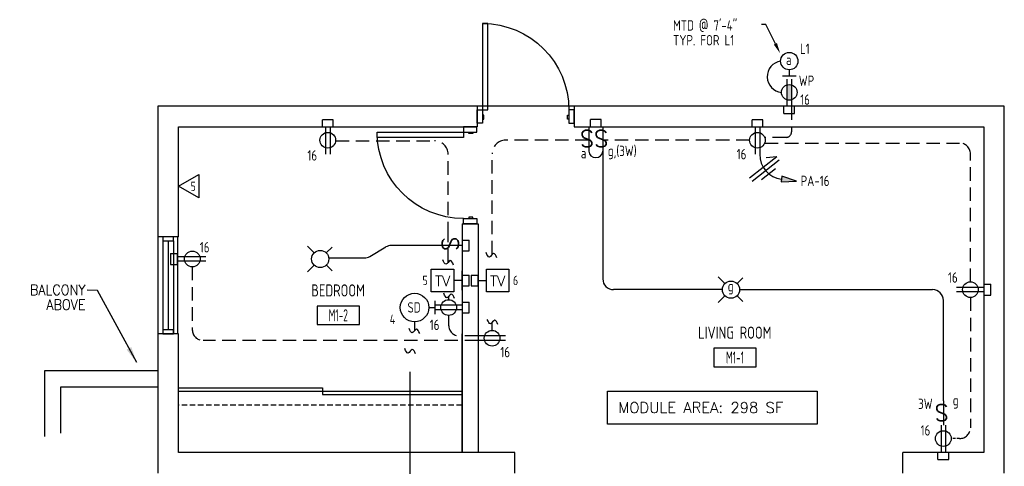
# Model space of a CAD drawing. Header units: inches. Extents: x 31163 to 32654, y 1540 to 4104.
# Tile 13 of 27: x 31641 to 32006, y 2709 to 2874. Entities that reach past the tile are written whole.
import ezdxf
from ezdxf import colors
from ezdxf.entities.mleader import LeaderData, LeaderLine
from ezdxf.enums import TextEntityAlignment as Align
from ezdxf.math import Vec2, Vec3

# ---------------------------------------------------------------- set-up
doc = ezdxf.new("R2010")
doc.units = ezdxf.units.IN
doc.header["$LTSCALE"] = 2
doc.header["$MEASUREMENT"] = 0
doc.linetypes.add('DASHED', pattern=[0.75, 0.5, -0.25])
doc.linetypes.add('HIDDEN', pattern=[0.375, 0.25, -0.125])
doc.layers.get('0').update_dxf_attribs({"color": 8, "linetype": 'CONTINUOUS'})
for name, color, linetype in [('a-door', 8, 'CONTINUOUS'), ('eeCtvDist', 5, 'CONTINUOUS'), ('eeFaDist', 4, 'CONTINUOUS'), ('eeLight-LINE', 5, 'CONTINUOUS'), ('eeLightDist', 200, 'CONTINUOUS'), ('eeLightSwitches', 200, 'CONTINUOUS'), ('eeRecepDist', 120, 'CONTINUOUS'), ('eeRecepLINE', 120, 'HIDDEN'), ('eeTelDist', 5, 'CONTINUOUS'), ('G-SYMB', 1, 'CONTINUOUS'), ('roof', 8, 'DASHED'), ('TEXT', 2, 'CONTINUOUS'), ('Walls', 1, 'CONTINUOUS')]:
    doc.layers.add(name, color=color, linetype=linetype)
doc.styles.add('100-48', font='archstyl.shx', dxfattribs={"width": 0.9, "height": 4.8})
doc.styles.add('MED', font='archstyl.shx', dxfattribs={"width": 0.8, "height": 0.125})
doc.styles.get("Standard").update_dxf_attribs({"font": 'simplex.shx'})
doc.dimstyles.new('Copy of STANDARD', dxfattribs={"dimtxt": 8, "dimasz": 3, "dimexe": 3, "dimexo": 3, "dimgap": 3, "dimtad": 1, "dimrnd": 1, "dimzin": 3, "dimdsep": 46, "dimlunit": 4, "dimtxsty": 'Standard', "dimblk": 'ARCHTICK', "dimcen": 3, "dimdle": 3, "dimadec": 0, "dimazin": 0, "dimtfac": 1, "dimtix": 1, "dimtofl": 0, "dimtmove": 1, "dimatfit": 3, "dimfxl": 3, "dimtolj": 1, "dimtzin": 0, "dimlwd": -1, "dimlwe": -1, "dimarcsym": 0})

# ---------------------------------------------------------------- blocks, each defined once
blk = doc.blocks.new('_ArchTick')
at = {"color": 0, "linetype": 'ByBlock', "const_width": 0.15}
blk.add_lwpolyline([(-0.5, -0.5), (0.5, 0.5)], dxfattribs=at)
blk = doc.blocks.new('SP-SW')
at = {"layer": 'eeLightSwitches', "linetype": 'ByBlock'}
blk.add_line((0, 0), (0, 0.1873), dxfattribs=at)
blk.add_text('S', height=0.1272, dxfattribs=at).set_placement((-0.0418, 0.0268))
blk = doc.blocks.new('RECEP-gf')
at = {"layer": 'eeRecepDist'}
blk.add_hatch(color=256, dxfattribs=at).paths.add_polyline_path([(137.8165, 590.8342, 0.073698), (137.8191, 590.8518, 0.073698), (137.8165, 590.8693), (137.7006, 590.8693, 0.073698), (137.698, 590.8518, 0.073698), (137.7006, 590.8342)])
at = {"layer": 'eeRecepDist', "linetype": 'Continuous'}
for p, q in [((137.6553, 590.8693), (137.8662, 590.8693)), ((137.6553, 590.8342), (137.8662, 590.8342))]:
    blk.add_line(p, q, dxfattribs=at)
blk.add_circle((137.7585, 590.8518), 0.0606, dxfattribs=at)
blk = doc.blocks.new('WALL-LGT')
at = {"layer": 'eeLightDist', "linetype": 'ByBlock'}
for p, q in [((-0.0525, 0), (0.0525, 0)), ((0, 0.0456), (0, 0))]:
    blk.add_line(p, q, dxfattribs=at)
blk.add_circle((0, 0.1131), 0.0675, dxfattribs=at)
blk = doc.blocks.new('Recep-1')
at = {"layer": 'eeRecepDist', "linetype": 'Continuous'}
for p, q in [((0, 0.0176), (0.2108, 0.0176)), ((0, -0.0176), (0.2108, -0.0176))]:
    blk.add_line(p, q, dxfattribs=at)
blk.add_circle((0.1032, 0), 0.0606, dxfattribs=at)
blk = doc.blocks.new('TEL-OUT')
at = {"layer": 'eeTelDist', "linetype": 'ByBlock'}
for p, q in [((0, 0), (0.1574, 0.0909)), ((0.1574, 0.0909), (0.1574, -0.0909)), ((0.1574, -0.0909), (0, 0))]:
    blk.add_line(p, q, dxfattribs=at)
at = {"layer": 'eeTelDist'}
blk.add_line((0, -0.0725), (0, 0.0725), dxfattribs=at)
blk = doc.blocks.new('Smoke-Dt')
at = {"layer": 'eeFaDist'}
blk.add_circle((0, 0), 0.1104, dxfattribs=at)
at = {"layer": 'eeFaDist', "style": '100-48', "width": 0.9}
blk.add_text('SD', height=0.08, dxfattribs=at).set_placement((-0.0548, -0.0391))
blk = doc.blocks.new('CEIL-LGT')
at = {"layer": 'eeLightDist', "linetype": 'ByBlock'}
for p, q in [((-0.0477, 0.0477), (-0.0991, 0.0991)), ((0.047, 0.047), (0.0916, 0.0916)), ((-0.047, -0.047), (-0.0987, -0.0987)), ((0.0477, -0.0477), (0.0918, -0.0918))]:
    blk.add_line(p, q, dxfattribs=at)
blk.add_circle((0, 0), 0.0667, dxfattribs=at)
blk = doc.blocks.new('CAJA 4X4 RECEPT')
at = {"layer": 'eeRecepDist', "color": 9}
for p, q in [((24134, 2831.23), (24130, 2831.23)), ((24130, 2828.61), (24130, 2831.23)), ((24130, 2828.61), (24134, 2828.61)), ((24134, 2828.61), (24134, 2831.23))]:
    blk.add_line(p, q, dxfattribs=at)
blk = doc.blocks.new('CAJA 4X4 LUCES')
at = {"layer": 'eeLight-LINE', "color": 8, "ltscale": 2}
for p, q in [((24065.99, 2814.84), (24061.99, 2814.84)), ((24061.99, 2812.21), (24061.99, 2814.84)), ((24065.99, 2812.21), (24065.99, 2814.84)), ((24061.99, 2812.21), (24065.99, 2812.21))]:
    blk.add_line(p, q, dxfattribs=at)
blk = doc.blocks.new('HR RECEPT')
at = {"layer": 'eeRecepDist', "linetype": 'Continuous'}
blk.add_hatch(color=256, dxfattribs=at).paths.add_polyline_path([(-0.2131, -0.2833), (-0.1716, -0.1701), (-0.2169, -0.1628)])
for p, q in [((-0.1716, -0.1701), (-0.2169, -0.1628)), ((-0.2169, -0.1628), (-0.2131, -0.2833)), ((-0.2131, -0.2833), (-0.1716, -0.1701))]:
    blk.add_line(p, q, dxfattribs=at)
at = {"layer": 'eeRecepDist', "linetype": 'ByBlock'}
blk.add_arc((-0.0063, -0.1893), 0.1894, 88.09486, 173.0878, dxfattribs=at)
blk = doc.blocks.new('WiresA')
at = {"layer": 'eeRecepDist'}
for p, q in [((0, 0.1333), (0, -0.1333)), ((0.0333, 0.1333), (0.0768, 0.0641)), ((0.0333, 0.1333), (0.0333, -0.1333)), ((-0.0333, 0.0681), (-0.0333, -0.0681))]:
    blk.add_line(p, q, dxfattribs=at)
blk = doc.blocks.new('AINC-ROOMID')
at = {"layer": 'G-SYMB'}
blk.add_lwpolyline([(-0.247, -0.352), (0.253, -0.352), (0.253, -0.161), (-0.247, -0.161)], close=True, dxfattribs=at)
at = {"layer": 'G-SYMB', "color": 4, "linetype": 'Continuous', "style": 'MED', "oblique": -180, "text_generation_flag": 6}
for tag, p in [('%%UROOM-ID', (0, 0.209)), ('%%USPAN', (0, 0))]:
    blk.add_attdef(tag, text='', height=0.125, rotation=180, dxfattribs=at).set_placement(p, align=Align.MIDDLE)
at = {"layer": 'G-SYMB', "color": 4, "linetype": 'Continuous', "style": 'MED', "text_generation_flag": 6, "width": 0.75}
blk.add_attdef('R-NUM', text='', height=0.125, rotation=180, dxfattribs=at).set_placement((0.003, -0.256), align=Align.MIDDLE)

msp = doc.modelspace()

# ---------------------------------------------------------------- linework, layer by layer
msp.add_line((31846.81231049, 2842.21600492), (31810.81231049, 2842.21600492))
at = {"layer": 'a-door'}
for p, q in [((31692.31231049, 2793.84100448), (31692.31231182, 2757.84100448)), ((31694.12481116, 2792.34100248), (31694.12481116, 2757.84100448)), ((31696.12481116, 2792.34100248), (31696.12481116, 2759.34100448)), ((31698.10563716, 2792.34100448), (31698.10563716, 2757.84100648)), ((31699.62634024, 2793.84100448), (31699.62634024, 2757.84100448))]:
    msp.add_line(p, q, dxfattribs=at)
at = {"layer": 'a-door', "linetype": 'Continuous', "lineweight": -3}
for p, q in [((31699.93731049, 2737.84100448), (31753.37481049, 2737.84100448)), ((31753.37481049, 2737.84100448), (31753.37481049, 2735.34100448)), ((31699.93731049, 2736.59100448), (31805.18731049, 2736.59100448)), ((31753.37481049, 2735.34100448), (31805.18731049, 2735.34100448))]:
    msp.add_line(p, q, dxfattribs=at)
for points in [[(31812.81231049, 2840.90350492), (31814.81231049, 2840.90350492), (31814.81231049, 2872.90350492), (31812.81231049, 2872.90350492)], [(31812.81231049, 2835.90350492), (31810.81231049, 2835.90350492), (31810.81231049, 2840.90350492), (31812.81231049, 2840.90350492)], [(31844.81231049, 2835.90350492), (31846.81231049, 2835.90350492), (31846.81231049, 2840.90350492), (31844.81231049, 2840.90350492)], [(31812.81231049, 2837.40350492), (31813.31231049, 2837.40350492), (31813.31231049, 2838.90350492), (31812.81231049, 2838.90350492)], [(31844.81231049, 2837.40350492), (31844.31231049, 2837.40350492), (31844.31231049, 2838.90350492), (31844.81231049, 2838.90350492)], [(31805.68731049, 2832.59100492), (31805.68731049, 2830.59100492), (31773.68731049, 2830.59100492), (31773.68731049, 2832.59100492)], [(31810.68731049, 2832.59100492), (31810.68731049, 2834.59100492), (31805.68731049, 2834.59100492), (31805.68731049, 2832.59100492)], [(31809.18731049, 2832.59100492), (31809.18731049, 2832.09100492), (31807.68731049, 2832.09100492), (31807.68731049, 2832.59100492)], [(31810.68731049, 2800.59100492), (31810.68731049, 2798.59100492), (31805.68731049, 2798.59100492), (31805.68731049, 2800.59100492)], [(31809.18731049, 2800.59100492), (31809.18731049, 2801.09100492), (31807.68731049, 2801.09100492), (31807.68731049, 2800.59100492)]]:
    msp.add_lwpolyline(points, close=True, dxfattribs=at)
at = {"layer": 'a-door'}
for points in [[(31694.12481116, 2793.84100248), (31694.12481116, 2792.34100248), (31698.12481116, 2792.34100248), (31698.12481116, 2793.84100248)], [(31694.12481116, 2759.34100448), (31694.12481116, 2757.84100448), (31698.12481116, 2757.84100448), (31698.12481116, 2759.34100448)]]:
    msp.add_lwpolyline(points, close=True, dxfattribs=at)
at = {"layer": 'a-door', "linetype": 'Continuous', "lineweight": -3, "extrusion": (0, 0, -1)}
for centre, start, end in [((-31812.81231049, 2840.90350492), 90, 180), ((-31805.68731049, 2832.59100492), 270, 0)]:
    msp.add_arc(centre, 32, start, end, dxfattribs=at)
at = {"layer": 'eeCtvDist', "linetype": 'ByBlock'}
for p, q in [((31793.78515492, 2781.77816853), (31802.15948259, 2781.77816853)), ((31793.78515492, 2773.40384087), (31793.78515492, 2781.77816853)), ((31802.15948259, 2781.77816853), (31802.15948259, 2773.40384087)), ((31805.18731049, 2774.04014777), (31805.18731049, 2781.14186163)), ((31811.18731049, 2781.14186163), (31811.18731049, 2774.04014777)), ((31814.21432859, 2781.77816853), (31822.58865626, 2781.77816853)), ((31814.21432859, 2773.40384087), (31814.21432859, 2781.77816853)), ((31822.58865626, 2781.77816853), (31822.58865626, 2773.40384087)), ((31805.18731049, 2777.5910047), (31802.15948259, 2777.5910047)), ((31811.18731049, 2777.5910047), (31814.2151384, 2777.5910047)), ((31802.15948259, 2773.40384087), (31793.78515492, 2773.40384087)), ((31822.58865626, 2773.40384087), (31814.21432859, 2773.40384087))]:
    msp.add_line(p, q, dxfattribs=at)
at = {"layer": 'eeFaDist'}
for p, q in [((31795.06727871, 2770.11281923), (31795.06727871, 2765.07017299)), ((31792.87863017, 2767.59149611), (31795.06727871, 2767.59149611))]:
    msp.add_line(p, q, dxfattribs=at)
at = {"layer": 'eeFaDist', "ltscale": 10}
msp.add_line((31787.57828542, 2762.29115136), (31787.51458248, 2758.91653626), dxfattribs=at)
at = {"layer": 'eeFaDist', "ltscale": 2}
msp.add_line((31785.95344588, 2697.791865), (31785.95344588, 2743.73793656), dxfattribs=at)
at = {"layer": 'eeFaDist', "ltscale": 10}
for points in [[(31789.47307701, 2757.91695406), (31788.26869052, 2759.54514983), (31786.71883188, 2758.24149861), (31785.51444539, 2759.86969438)], [(31787.9327644, 2750.38656943), (31786.72837791, 2752.0147652), (31785.17851928, 2750.71111398), (31783.97413278, 2752.33930975)]]:
    msp.add_spline(points, degree=3, dxfattribs=at)
at = {"layer": 'eeLight-LINE', "ltscale": 2}
for p, q in [((31857.42934554, 2825.59927498), (31857.42934554, 2778.21600492)), ((31901.79981062, 2774.21600492), (31861.42934554, 2774.21600492)), ((31908.19981037, 2774.21600492), (31979.81278185, 2774.21600492)), ((31983.81278185, 2732.95284688), (31983.81278185, 2770.21600492))]:
    msp.add_line(p, q, dxfattribs=at)
at = {"layer": 'eeLight-LINE', "ltscale": 10}
for p, q in [((31770.96739474, 2786.51811789), (31776.95508209, 2790.03905241)), ((31796.19558055, 2790.59100492), (31778.98263442, 2790.59100492)), ((31755.74024278, 2785.96616538), (31768.9398424, 2785.96616538))]:
    msp.add_line(p, q, dxfattribs=at)
at = {"layer": 'eeLight-LINE', "ltscale": 2}
for centre, radius, start, end in [((31924.3100815, 2853.19966715), 5.84837318, 99.0824851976, 264.1802236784), ((31854.81398805, 2825.81444091), 2.62419344, 184.7031423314, 355.2968576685), ((31861.42934554, 2778.21600492), 4, 180, 270), ((31979.81278185, 2770.21600492), 4, 0, 90)]:
    msp.add_arc(centre, radius, start, end, dxfattribs=at)
at = {"layer": 'eeLight-LINE', "ltscale": 10}
for centre, start, end in [((31778.98263442, 2786.59100492), 90, 120.4567679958), ((31768.9398424, 2789.96616538), 270, 300.4567679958)]:
    msp.add_arc(centre, 4, start, end, dxfattribs=at)
at = {"layer": 'eeRecepLINE', "ltscale": 10}
for p, q in [((31927.46814648, 2842.21600492), (31927.46814648, 2832.69845887)), ((31758.27495499, 2829.42612402), (31795.01429374, 2829.42588462)), ((31852.19863055, 2829.63661485), (31821.35310025, 2829.63676289)), ((31911.9045583, 2829.63632829), (31857.42934554, 2829.63658974)), ((31925.46814648, 2830.69845887), (31917.51919746, 2830.69845887)), ((31917.52339136, 2828.58526631), (31989.857908, 2828.58526631)), ((31816.35310025, 2787.28101437), (31816.35310025, 2824.63676289)), ((31993.85825836, 2777.12375705), (31993.857908, 2824.58526631)), ((31800.01429374, 2794.3436904), (31800.01429374, 2824.42588462)), ((31800.01429374, 2784.33764574), (31800.01429374, 2794.3436904)), ((31705.10238652, 2782.68325251), (31705.10238652, 2759.37316035)), ((31800.232908, 2770.49875689), (31800.232908, 2771.7586667)), ((31993.85735474, 2771.30825273), (31993.85735474, 2723.00624141)), ((31800.23231376, 2764.68325252), (31800.23235659, 2761.05978504)), ((31816.35296224, 2759.12375712), (31816.35310025, 2762.0187372)), ((31811.18731049, 2755.37316035), (31709.10238652, 2755.37316035)), ((31811.18747096, 2757.05983232), (31804.23235659, 2757.05983232))]:
    msp.add_line(p, q, dxfattribs=at)
at = {"layer": 'eeRecepLINE', "ltscale": 2}
msp.add_line((31989.85735474, 2719.00624141), (31986.72006269, 2719.00638498), dxfattribs=at)
at = {"layer": 'eeRecepLINE', "ltscale": 10}
for centre, radius, start, end in [((31925.46814648, 2832.69845887), 2, 270, 0), ((31795.01429374, 2824.42588462), 5, 0, 90), ((31821.35310025, 2824.63676289), 5, 90, 180), ((31989.857908, 2824.58526631), 4, 0, 90), ((31709.10238652, 2759.37316035), 4, 180, 270), ((31804.23235659, 2761.05983232), 4, 180.0006772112, 270), ((31989.85735474, 2723.00624141), 4, 270, 0)]:
    msp.add_arc(centre, radius, start, end, dxfattribs=at)
at = {"layer": 'eeRecepLINE', "linetype": 'Continuous'}
for points in [[(31801.99361226, 2783.36127861), (31800.78922577, 2784.98947438), (31799.23936713, 2783.68582316), (31798.03498064, 2785.31401893)], [(31818.11380451, 2785.99871136), (31816.90941802, 2787.62690714), (31815.35955938, 2786.32325591), (31814.15517289, 2787.95145168)], [(31802.4016919, 2770.90349492), (31801.19730541, 2772.5316907), (31799.64744678, 2771.22803947), (31798.44306028, 2772.85623525)], [(31818.52188415, 2761.25082696), (31817.31749766, 2762.87902273), (31815.76763902, 2761.57537151), (31814.56325253, 2763.20356728)]]:
    msp.add_spline(points, degree=3, dxfattribs=at)
at = {"layer": 'roof', "ltscale": 53}
for p, q in [((31650.31231049, 2744.21600492), (31692.31231049, 2744.21600492)), ((31650.31231049, 2560.73722823), (31650.31231049, 2744.21600492)), ((31656.31231049, 2738.21600492), (31692.31231049, 2738.21600492)), ((31656.31231049, 2562.01981452), (31656.31231049, 2738.21600492))]:
    msp.add_line(p, q, dxfattribs=at)
at = {"layer": 'roof', "ltscale": 2}
msp.add_line((31805.18731049, 2731.34594411), (31699.93731049, 2731.34594411), dxfattribs=at)
at = {"layer": 'TEXT', "color": 2}
msp.add_lwpolyline([(31859.16936619, 2736.51680547), (31936.97739281, 2736.51680547), (31936.97739281, 2724.30827067), (31859.16936619, 2724.30827067)], close=True, dxfattribs=at)
at = {"layer": 'Walls'}
for p, q in [((31810.81231049, 2842.21600492), (31692.31231049, 2842.21600492)), ((31692.31231049, 2842.21600492), (31692.31231049, 2706.21600492)), ((31810.81231049, 2842.21600492), (31810.81231049, 2834.59100492)), ((32006.43731049, 2842.21600492), (31846.81231049, 2842.21600492)), ((31846.81231049, 2842.21600492), (31846.81231049, 2834.59100492)), ((32006.43731049, 2706.21600492), (32006.43731049, 2842.21600492)), ((31699.93731049, 2834.59100492), (31810.81231049, 2834.59100492)), ((31699.93731049, 2793.84100448), (31699.93731049, 2834.59100492)), ((31846.81231049, 2834.59100492), (31998.81231049, 2834.59100492)), ((31998.81231049, 2834.59100492), (31998.81231049, 2713.84100492)), ((31805.18731049, 2798.59100492), (31805.18731049, 2713.84100492)), ((31805.18731049, 2798.59100492), (31811.18731049, 2798.59100492)), ((31811.18731049, 2798.59100492), (31811.18731049, 2713.84100492)), ((31699.93731049, 2793.84100448), (31692.31231049, 2793.84100448)), ((31699.93731049, 2757.84100448), (31692.31231182, 2757.84100448)), ((31699.93731049, 2713.84100492), (31699.93731049, 2757.84100448)), ((31805.18731049, 2713.84100492), (31805.18731049, 2757.84100448)), ((31824.81231049, 2713.84100492), (31699.93731049, 2713.84100492)), ((31824.81231049, 2706.21600492), (31824.81231049, 2713.84100492)), ((31998.81231049, 2713.84100492), (31968.81231049, 2713.84100492)), ((31968.81231049, 2706.21600492), (31968.81231049, 2713.84100492))]:
    msp.add_line(p, q, dxfattribs=at)

# ---------------------------------------------------------------- block references
ref = msp.add_blockref('AINC-ROOMID', (31759.18216003, 2773.94233091), dxfattribs=dict(xscale=31.40809428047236, yscale=35.94597718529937, zscale=31.40809428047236))
ref.add_attrib('%%USPAN', 'BEDROOM', dxfattribs={"layer": 'G-SYMB', "color": 4, "linetype": 'Continuous', "height": 4.493247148, "rotation": 180, "style": 'MED', "text_generation_flag": 6, "width": 0.873758}).set_placement((31759.18216003, 2773.94233091), align=Align.MIDDLE)
ref.add_attrib('R-NUM', 'M1-2', dxfattribs={"layer": 'G-SYMB', "color": 4, "linetype": 'Continuous', "height": 4.493247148, "rotation": 180, "style": 'MED', "text_generation_flag": 6, "width": 0.655319}).set_placement((31759.27562979, 2764.72938617), align=Align.MIDDLE)
ref = msp.add_blockref('AINC-ROOMID', (31906.41327855, 2758.28174152), dxfattribs=dict(xscale=31.40809428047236, yscale=35.94597718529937, zscale=31.40809428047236))
ref.add_attrib('%%USPAN', 'LIVING ROOM', dxfattribs={"layer": 'G-SYMB', "color": 4, "linetype": 'Continuous', "height": 4.4932471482, "rotation": 180, "style": 'MED', "text_generation_flag": 6, "width": 0.873758}).set_placement((31906.41327855, 2758.28174152), align=Align.MIDDLE)
ref.add_attrib('R-NUM', 'M1-1', dxfattribs={"layer": 'G-SYMB', "color": 4, "linetype": 'Continuous', "height": 4.493247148, "rotation": 180, "style": 'MED', "text_generation_flag": 6, "width": 0.655319}).set_placement((31906.50674831, 2749.06879678), align=Align.MIDDLE)
at = {"layer": 'eeFaDist', "xscale": 48, "yscale": 48, "zscale": 48}
msp.add_blockref('Smoke-Dt', (31787.57828542, 2767.59149611), dxfattribs=at)
at = {"layer": 'eeLight-LINE'}
for name, p in [('CAJA 4X4 RECEPT', (7794.62626716, 10.98183388)), ('CAJA 4X4 LUCES', (7790.8226965, 22.44798456)), ('CAJA 4X4 RECEPT', (7782.81376716, 5.98183388)), ('CAJA 4X4 RECEPT', (7851.81376716, -117.39316612))]:
    msp.add_blockref(name, p, dxfattribs=at)
at = {"layer": 'eeLight-LINE', "rotation": 270}
msp.add_blockref('CAJA 4X4 LUCES', (28992.97616081, 26854.58061891), dxfattribs=at)
at = {"layer": 'eeLightDist', "xscale": 48, "yscale": 48, "zscale": 48}
for name, p in [('WALL-LGT', (31926.62481049, 2853.54813446)), ('CEIL-LGT', (31752.56231049, 2785.5910047)), ('CEIL-LGT', (31904.99981049, 2774.21600492))]:
    msp.add_blockref(name, p, dxfattribs=at)
at = {"layer": 'eeLightSwitches', "xscale": 48, "yscale": 48, "zscale": 48}
for p, rotation in [((31852.19863055, 2834.59100492), 180), ((31857.42934554, 2834.59100492), 180), ((31805.18731049, 2790.59100492), 90), ((31983.81278185, 2732.95284688), 180)]:
    msp.add_blockref('SP-SW', p, dxfattribs=dict(at, rotation=rotation))
at = {"layer": 'eeRecepDist', "xscale": 48, "yscale": 48, "zscale": 48}
for name, p, rotation in [('RECEP-gf', (3565.73940884, 9459.79182573), 270), ('Recep-1', (31755.37528185, 2834.59092469), 269.9945491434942), ('Recep-1', (31914.81278185, 2834.59108515), 269.9945491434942), ('HR RECEPT', (31915.65515506, 2824.47097314), 90.64829250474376), ('Recep-1', (31710.05726205, 2785.59053334), 179.9945491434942), ('Recep-1', (31998.81223026, 2774.21553356), 179.9945491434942), ('Recep-1', (31805.18723026, 2767.59053334), 179.9945491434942), ('Recep-1', (31821.30742251, 2756.21553356), 179.9945491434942), ('Recep-1', (31983.81278185, 2723.96111694), 269.9945491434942)]:
    msp.add_blockref(name, p, dxfattribs=dict(at, rotation=rotation))
at = {"layer": 'eeRecepDist'}
for p in [(7794.62626716, 10.98183388), (7623.37626716, 5.98183388), (7782.81376716, 5.98183388)]:
    msp.add_blockref('CAJA 4X4 RECEPT', p, dxfattribs=at)
at = {"layer": 'eeRecepDist', "rotation": 270}
for p in [(28868.39216919, 26917.58954804), (28976.57813945, 26909.58954804), (28979.95313945, 26909.58954804), (29170.20313945, 26906.21454826), (28976.57813945, 26899.58954804)]:
    msp.add_blockref('CAJA 4X4 RECEPT', p, dxfattribs=at)
at = {"layer": 'eeRecepLINE', "xscale": -48.00000000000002, "yscale": 47.99999999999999, "zscale": 48, "rotation": 308.0835105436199}
msp.add_blockref('WiresA', (31917.90749516, 2818.27982342), dxfattribs=at)
at = {"layer": 'eeTelDist', "xscale": 48, "yscale": 48, "zscale": 48}
msp.add_blockref('TEL-OUT', (31699.93731049, 2812.61984943), dxfattribs=at)

# ---------------------------------------------------------------- texts
at = {"layer": 'eeCtvDist', "color": 4, "style": '100-48', "width": 0.9}
for s, p in [('5', (31704.43391608, 2810.78028241)), ('5', (31790.50315522, 2775.89300263)), ('6', (31824.09269171, 2775.89299381)), ('4', (31778.36553528, 2761.48903077))]:
    msp.add_text(s, height=3.48769622, dxfattribs=at).set_placement(p)
at = {"layer": 'eeCtvDist', "color": 4, "linetype": 'ByBlock'}
for p in [(31797.97634305, 2775.55208656), (31818.40551672, 2775.55208656)]:
    msp.add_text('TV', height=3.84, dxfattribs=at).set_placement(p, align=Align.CENTER)
at = {"layer": 'eeLight-LINE', "color": 4, "style": '100-48', "width": 0.9}
for s, p in [('MTD @ 7\'-4"', (31883.51335177, 2870.2872874)), ('TYP. FOR L1', (31883.51335177, 2864.7969125)), ('L1', (31930.61035034, 2861.6359021)), ('a', (31925.41143602, 2857.5569935)), ('a', (31849.2782054, 2822.92347831)), ('g,(3W)', (31859.27512146, 2823.76680305)), ('g', (31903.79997334, 2773.59981951)), ('3W', (31974.46330477, 2729.96855667)), ('g', (31987.30643608, 2731.28210094))]:
    msp.add_text(s, height=3.84, dxfattribs=at).set_placement(p)
at = {"layer": 'eeLight-LINE', "color": 2, "ltscale": 2, "insert": (31665.45478479, 2776.06715917), "char_height": 3.84, "width": 39.861700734, "attachment_point": 3, "line_spacing_factor": 0.857871, "style": '100-48'}
msp.add_mtext('{\\Fromans|c0;BALCONY\\PABOVE}', dxfattribs=at)
at = {"layer": 'eeRecepDist', "style": '100-48', "width": 0.9}
for s, p in [('WP', (31930.17535374, 2849.78655969)), ('16', (31930.68343055, 2842.76769761)), ('16', (31747.810292, 2822.08945044)), ('16', (31907.11613012, 2822.55554079)), ('PA-16', (31930.86032193, 2812.63802831)), ('16', (31707.87701748, 2788.03843948)), ('16', (31985.53570104, 2776.81198054)), ('16', (31793.19211917, 2759.24370337)), ('16', (31819.41689911, 2749.15200942)), ('16', (31975.37006843, 2720.11709499))]:
    msp.add_text(s, height=3.84, dxfattribs=at).set_placement(p)
at = {"layer": 'TEXT', "color": 2, "insert": (31863.15103599, 2732.4911397), "char_height": 4.0006921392, "width": 137.254255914, "attachment_point": 1}
msp.add_mtext('{\\Fromans|c0;MODULE AREA: 298 SF}', dxfattribs=at)

# ---------------------------------------------------------------- leaders
at = {"layer": 'eeLight-LINE', "color": 1, "ltscale": 2}
ml = msp.add_multileader_mtext('Standard', dxfattribs=at)
ml.set_content('', color=1)
ml.set_leader_properties()
ml.build(insert=Vec2(0, 0))
ml.multileader.update_dxf_attribs({"text_right_attachment_type": 6, "dogleg_length": 0.36})
ctx = ml.context
ctx.base_point, ctx.char_height, ctx.landing_gap_size, ctx.plane_origin = Vec3(31916.2101868, 2872.62231648), 0.18, 0.09, Vec3(31923.26447877, 2861.83603854)
ctx.right_attachment, ctx.text_align_type = 6, 2
notes = []
notes.append((ctx, [(0, (1, 1, 0), (31917.89062554, 2872.53231648), (-1, 0), 1.50043874, [(0, [(31923.26447877, 2861.83603854)], 0, [])])]))
ctx.mtext.insert, ctx.mtext.alignment, ctx.mtext.flow_direction = Vec3(31916.3001868, 2872.71231648), 3, 5
at = {"layer": 'TEXT', "color": 9, "ltscale": 10, "annotation_type": 0, "has_hookline": 1, "hookline_direction": 1, "text_width": 22.05257143}
msp.add_leader([(31684.45603844, 2747.17843424), (31669.91559603, 2773.92470239), (31666.08767806, 2773.99417116)], dimstyle='Copy of STANDARD', override={"dimasz": 6, "dimtad": 0}, dxfattribs=at)
for ctx, leaders in notes:
    for number, flags, end, landing, length, lines in leaders:
        leader = LeaderData()
        leader.index, (leader.has_last_leader_line, leader.has_dogleg_vector, leader.attachment_direction) = number, flags
        leader.last_leader_point, leader.dogleg_vector, leader.dogleg_length = Vec3(end), Vec3(landing), length
        for number, points, colour, breaks in lines:
            line = LeaderLine()
            line.index, line.vertices, line.color, line.breaks = number, Vec3.list(points), colors.encode_raw_color(colour), breaks
            leader.lines.append(line)
        ctx.leaders.append(leader)

doc.saveas('drawing.dxf')
